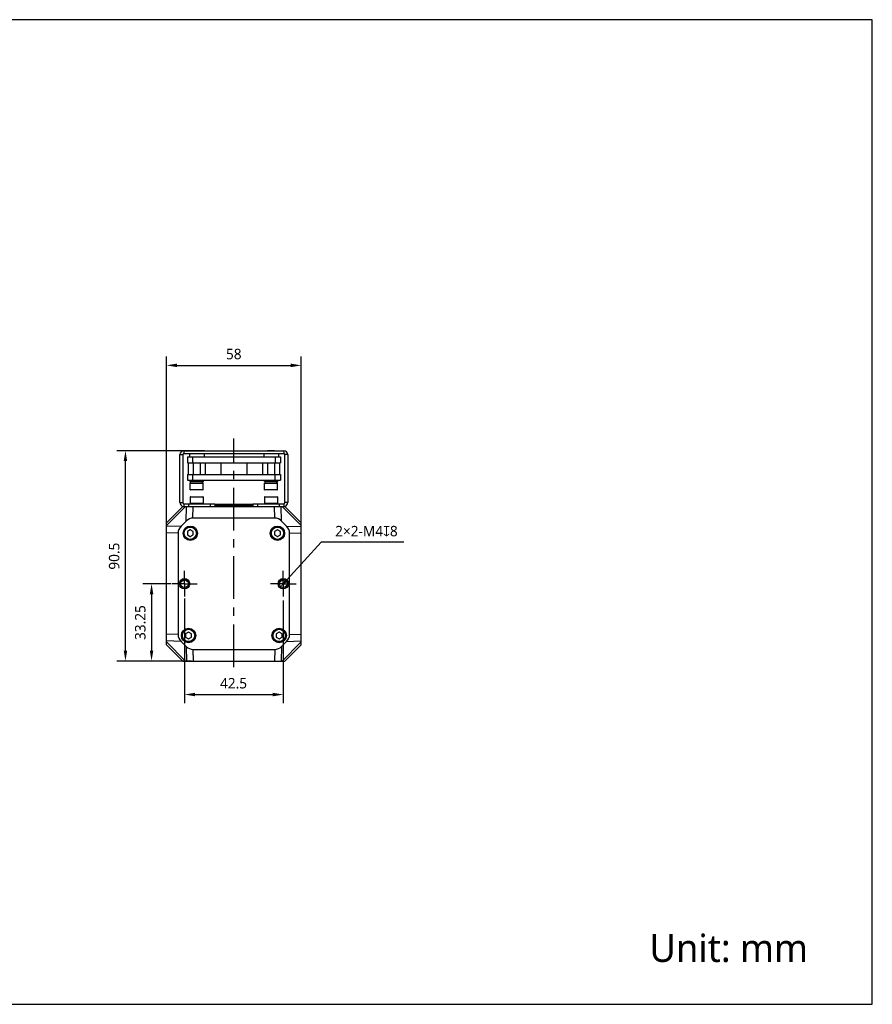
# Model space of a CAD drawing. Header units: millimetres. Extents: x -36 to 520, y 119 to 401.
# Tile 4 of 4: x 275 to 520, y 119 to 401. Entities that reach past the tile are written whole.
import ezdxf

# ---------------------------------------------------------------- set-up
doc = ezdxf.new("R2010")
doc.units = ezdxf.units.MM
doc.header["$LTSCALE"] = 32.67
doc.header["$PDMODE"] = 3
doc.header["$PDSIZE"] = 8
doc.linetypes.add('CENTER', pattern=[0.6, 0.375, -0.075, 0.075, -0.075])
doc.layers.get('0').update_dxf_attribs({"linetype": 'CONTINUOUS'})
doc.layers.get('Defpoints').update_dxf_attribs({"linetype": 'CONTINUOUS'})
for name, color, linetype in [('00_COMPONENTS', 7, 'CONTINUOUS'), ('03_ALL_AXES', 7, 'CONTINUOUS'), ('51__DRAFT_DIMS', 7, 'CONTINUOUS'), ('DRW0001FORMAT', 7, 'CONTINUOUS'), ('DRW0001TEXT', 7, 'CONTINUOUS')]:
    doc.layers.add(name, color=color, linetype=linetype)
doc.styles.get("Standard").update_dxf_attribs({"font": 'Roboto-Regular.ttf'})
doc.dimstyles.new('DIMSTYLE_2', dxfattribs={"dimtxt": 3, "dimasz": 3, "dimexe": 2.5, "dimexo": 0.5, "dimgap": 0.75, "dimtad": 1, "dimlfac": 1.5, "dimdsep": 46, "dimtxsty": 'STANDARD', "dimblk": '_FILLED', "dimblk1": '_FILLED', "dimblk2": '_FILLED', "dimcen": 0.09, "dimclrt": 3, "dimazin": 2, "dimtp": 0.3, "dimtm": 0.3, "dimtfac": 1, "dimtofl": 0, "dimtmove": 0, "dimatfit": 3, "dimldrblk": '_FILLED', "dimfxl": 1, "dimtolj": 1, "dimarcsym": 0})
doc.dimstyles.new('DIMSTYLE_3', dxfattribs={"dimtxt": 3, "dimasz": 3, "dimexe": 2.5, "dimexo": 0.5, "dimtad": 1, "dimlfac": 1.5, "dimdsep": 46, "dimtxsty": 'STANDARD', "dimblk": '_FILLED', "dimblk1": '_FILLED', "dimblk2": '_FILLED', "dimcen": 0.09, "dimclrt": 3, "dimazin": 2, "dimtp": 0.1, "dimtm": 0.1, "dimtfac": 1, "dimtofl": 0, "dimtmove": 0, "dimatfit": 1, "dimldrblk": '_FILLED', "dimfxl": 1, "dimtolj": 1, "dimarcsym": 0})

# ---------------------------------------------------------------- blocks, each defined once
blk = doc.blocks.new('_FILLED')
at = {"color": 0, "linetype": 'ByBlock'}
blk.add_solid([(0, 0), (-1, 0.167), (-1, -0.167)], dxfattribs=at)
blk = doc.blocks.new('*D2')
at = {"layer": '51__DRAFT_DIMS', "color": 0, "lineweight": -2}
for p, q in [((328.33, 277.74), (303.12, 277.74)), ((305.62, 220.41), (305.62, 274.74)), ((324.58, 217.41), (303.12, 217.41))]:
    blk.add_line(p, q, dxfattribs=at)
at = {"layer": 'Defpoints', "color": 0}
for p in [(305.62, 277.74), (328.83, 277.74), (325.08, 217.41)]:
    blk.add_point(p, dxfattribs=at)
at = {"layer": '51__DRAFT_DIMS', "color": 0, "linetype": 'ByBlock', "lineweight": -2, "xscale": 3, "yscale": 3, "zscale": 3}
for p, rotation in [((305.62, 277.74), 90), ((305.62, 217.41), 270)]:
    blk.add_blockref('_FILLED', p, dxfattribs=dict(at, rotation=rotation))
at = {"layer": '51__DRAFT_DIMS', "color": 3, "insert": (300.87, 247.49), "char_height": 3, "attachment_point": 2, "rotation": 90, "line_spacing_factor": 0.9}
blk.add_mtext('\\A1;90.5', dxfattribs=at)
blk = doc.blocks.new('*D3')
at = {"layer": '51__DRAFT_DIMS', "color": 0, "lineweight": -2}
for p, q in [((317.39, 254.56), (317.39, 304.71)), ((320.39, 302.21), (353.06, 302.21)), ((356.06, 248.31), (356.06, 304.71))]:
    blk.add_line(p, q, dxfattribs=at)
at = {"layer": 'Defpoints', "color": 0}
for p in [(356.06, 302.21), (317.39, 254.06), (356.06, 247.81)]:
    blk.add_point(p, dxfattribs=at)
at = {"layer": '51__DRAFT_DIMS', "color": 0, "linetype": 'ByBlock', "lineweight": -2, "xscale": 3, "yscale": 3, "zscale": 3, "rotation": 180}
blk.add_blockref('_FILLED', (317.39, 302.21), dxfattribs=at)
at = {"layer": '51__DRAFT_DIMS', "color": 0, "linetype": 'ByBlock', "lineweight": -2, "xscale": 3, "yscale": 3, "zscale": 3}
blk.add_blockref('_FILLED', (356.06, 302.21), dxfattribs=at)
at = {"layer": '51__DRAFT_DIMS', "color": 3, "insert": (336.7, 306.96), "char_height": 3, "attachment_point": 2, "line_spacing_factor": 0.9}
blk.add_mtext('\\A1;58', dxfattribs=at)
blk = doc.blocks.new('*D4')
at = {"layer": '51__DRAFT_DIMS', "color": 0, "lineweight": -2}
for p, q in [((318.67, 239.57), (310.61, 239.57)), ((313.11, 236.57), (313.11, 220.41)), ((324.58, 217.41), (310.61, 217.41))]:
    blk.add_line(p, q, dxfattribs=at)
at = {"layer": 'Defpoints', "color": 0}
for p in [(319.17, 239.57), (313.11, 217.41), (325.08, 217.41)]:
    blk.add_point(p, dxfattribs=at)
at = {"layer": '51__DRAFT_DIMS', "color": 0, "linetype": 'ByBlock', "lineweight": -2, "xscale": 3, "yscale": 3, "zscale": 3}
for p, rotation in [((313.11, 239.57), 90), ((313.11, 217.41), 270)]:
    blk.add_blockref('_FILLED', p, dxfattribs=dict(at, rotation=rotation))
at = {"layer": '51__DRAFT_DIMS', "color": 3, "insert": (308.36, 228.44), "char_height": 3, "attachment_point": 2, "rotation": 90, "line_spacing_factor": 0.9}
blk.add_mtext('\\A1;33.25', dxfattribs=at)
blk = doc.blocks.new('*D5')
at = {"layer": '51__DRAFT_DIMS', "color": 0, "lineweight": -2}
for p, q in [((322.56, 235.33), (322.56, 205.3)), ((350.89, 234.76), (350.89, 205.3)), ((325.56, 207.8), (347.89, 207.8))]:
    blk.add_line(p, q, dxfattribs=at)
at = {"layer": 'Defpoints', "color": 0}
for p in [(322.56, 235.83), (350.89, 235.26), (350.89, 207.8)]:
    blk.add_point(p, dxfattribs=at)
at = {"layer": '51__DRAFT_DIMS', "color": 0, "linetype": 'ByBlock', "lineweight": -2, "xscale": 3, "yscale": 3, "zscale": 3, "rotation": 180}
blk.add_blockref('_FILLED', (322.56, 207.8), dxfattribs=at)
at = {"layer": '51__DRAFT_DIMS', "color": 0, "linetype": 'ByBlock', "lineweight": -2, "xscale": 3, "yscale": 3, "zscale": 3}
blk.add_blockref('_FILLED', (350.89, 207.8), dxfattribs=at)
at = {"layer": '51__DRAFT_DIMS', "color": 3, "insert": (336.63, 212.55), "char_height": 3, "attachment_point": 2, "line_spacing_factor": 0.9}
blk.add_mtext('\\A1;42.5', dxfattribs=at)
blk = doc.blocks.new('*D6')
at = {"layer": '51__DRAFT_DIMS', "color": 0, "lineweight": -2}
for p in [(352.01, 240.81), (385.52, 251.54)]:
    blk.add_line(p, (361.77, 251.54), dxfattribs=at)
at = {"layer": 'Defpoints', "color": 0}
for p in [(351.79, 240.56), (350, 238.59)]:
    blk.add_point(p, dxfattribs=at)
at = {"layer": '51__DRAFT_DIMS', "color": 0, "linetype": 'ByBlock', "lineweight": -2, "xscale": 3, "yscale": 3, "zscale": 3, "rotation": 227.7446945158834}
blk.add_blockref('_FILLED', (350, 238.59), dxfattribs=at)
at = {"layer": '51__DRAFT_DIMS', "color": 3, "insert": (365.79, 256.17), "char_height": 3, "attachment_point": 1, "line_spacing_factor": 0.9}
blk.add_mtext('\\A1;2×2-M{\\A1;4\\fGDT|b1|i0|c0|p2;x\\fRoboto|b0|i0|c0|p2;8}', dxfattribs=at)

msp = doc.modelspace()

# ---------------------------------------------------------------- linework, layer by layer
at = {"color": 7}
for p, q in [((519.9092, 401.3584), (-36.1044, 401.3584)), ((519.9092, 118.9558), (519.9092, 401.3584)), ((-36.1044, 118.9558), (519.9092, 118.9558))]:
    msp.add_line(p, q, dxfattribs=at)
at = {"layer": '00_COMPONENTS', "color": 4}
for p, q in [((322.3932, 277.7399), (322.3932, 276.9399)), ((325.2265, 277.8075), (325.2265, 277.7399)), ((326.8932, 277.8075), (326.8932, 277.7399)), ((346.5599, 277.8075), (346.5599, 277.7399)), ((348.2265, 277.8075), (348.2265, 277.7399)), ((351.0599, 277.7399), (351.0599, 276.9399)), ((321.2599, 276.6065), (322.0599, 276.6065)), ((352.1932, 276.6065), (351.3932, 276.6065)), ((324.2265, 268.4075), (327.8932, 268.4075)), ((345.5599, 268.4075), (349.2265, 268.4075)), ((327.8932, 266.5408), (324.2265, 266.5408)), ((349.2265, 266.5408), (345.5599, 266.5408)), ((321.2599, 262.8732), (322.0599, 262.8732)), ((324.2265, 264.4732), (327.8932, 264.4732)), ((345.5599, 264.4732), (349.2265, 264.4732)), ((352.1932, 262.8732), (351.3932, 262.8732)), ((317.3932, 256.2437), (322.8893, 261.7399)), ((323.0287, 257.5232), (323.1456, 261.7399)), ((323.7265, 262.5399), (323.7265, 261.7399)), ((327.8932, 262.6065), (324.2265, 262.6065)), ((324.9839, 258.4065), (325.0764, 261.7399)), ((329.9265, 262.5399), (329.9265, 261.7399)), ((343.5265, 262.5399), (343.5265, 261.7399)), ((349.2265, 262.6065), (345.5599, 262.6065)), ((348.4691, 258.4065), (348.3767, 261.7399)), ((349.7265, 262.5399), (349.7265, 261.7399)), ((350.4244, 257.5232), (350.3075, 261.7399)), ((350.5637, 261.7399), (356.0599, 256.2437)), ((321.6099, 256.1044), (317.3932, 255.9875)), ((351.8432, 256.1044), (356.0599, 255.9875)), ((320.7265, 254.1491), (317.3932, 254.0567)), ((352.7265, 254.1491), (356.0599, 254.0567)), ((320.7265, 224.9973), (317.3932, 225.0897)), ((321.6099, 223.042), (317.3932, 223.1589)), ((351.8432, 223.042), (356.0599, 223.1589)), ((352.7265, 224.9973), (356.0599, 225.0897)), ((322.8893, 217.4065), (317.3932, 222.9027)), ((323.0287, 221.6232), (323.1456, 217.4065)), ((324.9839, 220.7399), (325.0764, 217.4065)), ((348.4691, 220.7399), (348.3767, 217.4065)), ((350.4244, 221.6232), (350.3075, 217.4065)), ((356.0599, 222.9027), (350.5637, 217.4065))]:
    msp.add_line(p, q, dxfattribs=at)
at = {"layer": '00_COMPONENTS', "color": 7}
for p, q in [((322.3932, 277.7399), (351.0599, 277.7399)), ((322.3932, 276.9399), (351.0599, 276.9399)), ((323.9601, 276.9399), (323.9601, 275.9408)), ((325.1266, 277.8075), (325.0599, 277.7408)), ((325.1265, 277.8075), (326.9932, 277.8075)), ((326.9932, 277.8075), (327.0599, 277.7408)), ((328.1596, 276.9399), (328.1596, 275.9408)), ((345.2935, 276.9399), (345.2935, 275.9408)), ((346.4599, 277.8075), (346.3932, 277.7408)), ((346.4599, 277.8075), (348.3265, 277.8075)), ((348.3265, 277.8075), (348.3932, 277.7408)), ((349.4929, 276.9399), (349.4929, 275.9408)), ((321.2599, 262.8732), (321.2599, 276.6065)), ((322.0599, 276.6065), (322.0599, 262.8732)), ((323.3932, 275.9408), (323.3932, 274.2741)), ((323.3932, 275.9408), (350.0599, 275.9408)), ((323.3932, 274.2741), (350.0599, 274.2741)), ((323.6403, 274.2741), (323.6403, 270.9408)), ((324.8333, 275.9408), (324.8333, 274.2741)), ((325.0576, 274.2741), (325.0576, 270.9408)), ((327.0621, 274.2741), (327.0621, 270.9408)), ((328.4795, 274.2741), (328.4795, 270.9408)), ((332.9765, 274.2741), (332.9765, 270.9408)), ((340.4766, 274.2741), (340.4766, 270.9408)), ((344.9736, 274.2741), (344.9736, 270.9408)), ((346.391, 274.2741), (346.391, 270.9408)), ((348.3954, 274.2741), (348.3954, 270.9408)), ((348.6198, 275.9408), (348.6198, 274.2741)), ((349.8128, 274.2741), (349.8128, 270.9408)), ((350.0599, 275.9408), (350.0599, 274.2741)), ((351.3932, 262.8732), (351.3932, 276.6065)), ((352.1932, 276.6065), (352.1932, 262.8732)), ((323.3932, 270.9408), (323.3932, 269.2741)), ((323.3932, 270.9408), (350.0599, 270.9408)), ((323.3932, 269.2741), (350.0599, 269.2741)), ((324.1432, 268.9408), (324.1432, 269.2741)), ((324.145, 268.9408), (327.9747, 268.9408)), ((324.2265, 266.5408), (324.2265, 268.4075)), ((324.2932, 268.4741), (327.8265, 268.4741)), ((324.3265, 268.4741), (324.3265, 268.9408)), ((324.8333, 270.9408), (324.8333, 269.2741)), ((327.8932, 266.5408), (327.8932, 268.4075)), ((327.9765, 268.9408), (327.9765, 269.2741)), ((345.4765, 268.9408), (345.4765, 269.2741)), ((345.4783, 268.9408), (349.3081, 268.9408)), ((345.5599, 266.5408), (345.5599, 268.4075)), ((345.6265, 268.4741), (349.1599, 268.4741)), ((345.6599, 268.4741), (345.6599, 268.9408)), ((348.6198, 269.2741), (348.6198, 270.9408)), ((349.2265, 266.5408), (349.2265, 268.4075)), ((349.3099, 268.9408), (349.3099, 269.2741)), ((350.0599, 270.9408), (350.0599, 269.2741)), ((327.8265, 266.4741), (324.2932, 266.4741)), ((349.1599, 266.4741), (345.6265, 266.4741)), ((324.2265, 264.4732), (324.2265, 262.6065)), ((324.2932, 264.5399), (327.8265, 264.5399)), ((327.8932, 264.4732), (327.8932, 262.6065)), ((345.5599, 264.4732), (345.5599, 262.6065)), ((345.6265, 264.5399), (349.1599, 264.5399)), ((349.2265, 264.4732), (349.2265, 262.6065)), ((317.3932, 257.0732), (322.0599, 261.7399)), ((322.0599, 261.7399), (351.3932, 261.7399)), ((322.3932, 262.5399), (322.3932, 261.7399)), ((322.3932, 262.5399), (331.2599, 262.5399)), ((331.2599, 262.5399), (331.2599, 261.7399)), ((342.1932, 262.2732), (331.2599, 262.2732)), ((332.7281, 261.7573), (333.0661, 261.7655)), ((333.0661, 261.7655), (333.4257, 261.7737)), ((336.2096, 261.8281), (337.255, 261.8471)), ((342.1932, 262.5399), (342.1932, 261.7399)), ((342.1932, 262.5399), (351.0599, 262.5399)), ((351.0599, 262.5399), (351.0599, 261.7399)), ((351.3932, 261.7399), (356.0599, 257.0732)), ((317.3932, 222.0732), (317.3932, 257.0732)), ((323.0287, 257.5232), (321.6099, 256.1044)), ((348.4691, 258.4065), (324.9839, 258.4065)), ((351.8432, 256.1044), (350.4244, 257.5232)), ((356.0599, 222.0732), (356.0599, 257.0732)), ((324.2265, 255.0354), (323.3932, 254.5543)), ((323.3932, 254.5543), (323.3932, 253.5921)), ((325.0599, 254.5543), (324.2265, 255.0354)), ((325.0599, 253.5921), (325.0599, 254.5543)), ((349.2265, 255.0354), (348.3932, 254.5543)), ((348.3932, 254.5543), (348.3932, 253.5921)), ((350.0599, 254.5543), (349.2265, 255.0354)), ((350.0599, 253.5921), (350.0599, 254.5543)), ((320.7265, 254.1491), (320.7265, 224.9973)), ((323.3932, 253.5921), (324.2265, 253.1109)), ((324.2265, 253.1109), (325.0599, 253.5921)), ((348.3932, 253.5921), (349.2265, 253.1109)), ((349.2265, 253.1109), (350.0599, 253.5921)), ((352.7265, 224.9973), (352.7265, 254.1491)), ((323.7265, 225.7021), (322.8932, 225.221)), ((322.8932, 225.221), (322.8932, 224.2587)), ((322.8932, 224.2587), (323.7265, 223.7776)), ((324.5599, 225.221), (323.7265, 225.7021)), ((323.7265, 223.7776), (324.5599, 224.2587)), ((324.5599, 224.2587), (324.5599, 225.221)), ((349.7265, 225.7021), (348.8932, 225.221)), ((348.8932, 225.221), (348.8932, 224.2587)), ((348.8932, 224.2587), (349.7265, 223.7776)), ((350.5599, 225.221), (349.7265, 225.7021)), ((349.7265, 223.7776), (350.5599, 224.2587)), ((350.5599, 224.2587), (350.5599, 225.221)), ((322.0599, 217.4065), (317.3932, 222.0732)), ((321.6099, 223.042), (323.0287, 221.6232)), ((324.9839, 220.7399), (348.4691, 220.7399)), ((350.4244, 221.6232), (351.8432, 223.042)), ((356.0599, 222.0732), (351.3932, 217.4065)), ((322.0599, 217.4065), (351.3932, 217.4065))]:
    msp.add_line(p, q, dxfattribs=at)
for centre, radius in [((324.2265, 254.0732), 2.0667), ((324.2265, 254.0732), 1.8333), ((349.2265, 254.0732), 2.0667), ((349.2265, 254.0732), 1.8333), ((322.5599, 239.5732), 1.5), ((322.5599, 239.5732), 1.1), ((350.8932, 239.5732), 1.5), ((350.8932, 239.5732), 1.1), ((323.7265, 224.7399), 2.0667), ((323.7265, 224.7399), 1.8333), ((349.7265, 224.7399), 2.0667), ((349.7265, 224.7399), 1.8333)]:
    msp.add_circle(centre, radius, dxfattribs=at)
at = {"layer": '00_COMPONENTS', "color": 4}
for centre in [(324.2265, 254.0732), (349.2265, 254.0732), (323.7265, 224.7399), (349.7265, 224.7399)]:
    msp.add_circle(centre, 1.7667, dxfattribs=at)
at = {"layer": '00_COMPONENTS', "color": 7}
for centre, radius, start, end in [((322.3932, 276.6065), 1.1333, 90, 180), ((322.3932, 276.6065), 0.3333, 90, 180), ((351.0599, 276.6065), 1.1333, 0, 90), ((351.0599, 276.6065), 0.3333, 0, 90), ((324.2932, 268.4075), 0.0667, 90, 180), ((327.8265, 268.4075), 0.0667, 0, 90), ((345.6265, 268.4075), 0.0667, 90, 180), ((349.1599, 268.4075), 0.0667, 0, 90), ((324.2932, 266.5408), 0.0667, 180, 270), ((327.8265, 266.5408), 0.0667, 270, 360), ((345.6265, 266.5408), 0.0667, 180, 270), ((349.1599, 266.5408), 0.0667, 270, 360), ((322.3932, 262.8732), 1.1333, 180, 255), ((322.3932, 262.8732), 0.3333, 180, 270), ((324.2932, 264.4732), 0.0667, 90, 180), ((327.8265, 264.4732), 0.0667, 0, 90), ((345.6265, 264.4732), 0.0667, 90, 180), ((349.1599, 264.4732), 0.0667, 0, 90), ((351.0599, 262.8732), 0.3333, 270, 360), ((351.0599, 262.8732), 1.1333, 285, 360), ((324.2932, 262.6065), 0.0667, 180, 270), ((327.8265, 262.6065), 0.0667, 270, 360), ((345.6265, 262.6065), 0.0667, 180, 270), ((349.1599, 262.6065), 0.0667, 270, 360), ((324.2265, 254.0732), 0.9333, 147.836628, 153.234499), ((324.2265, 254.0732), 0.9333, 87.30059, 93.234499), ((324.2265, 254.0732), 0.9333, 27.851978, 33.234499), ((349.2265, 254.0732), 0.9333, 147.836628, 153.234499), ((349.2265, 254.0732), 0.9333, 87.30059, 93.234499), ((349.2265, 254.0732), 0.9333, 27.851978, 33.234499), ((324.2265, 254.0732), 0.9333, 207.851978, 213.234499), ((324.2265, 254.0732), 0.9333, 267.30059, 273.234499), ((324.2265, 254.0732), 0.9333, 327.836628, 333.234499), ((349.2265, 254.0732), 0.9333, 207.851978, 213.234499), ((349.2265, 254.0732), 0.9333, 267.30059, 273.234499), ((349.2265, 254.0732), 0.9333, 327.836628, 333.234499), ((323.7265, 224.7399), 0.9333, 147.836628, 153.234499), ((323.7265, 224.7399), 0.9333, 207.851978, 213.234499), ((323.7265, 224.7399), 0.9333, 87.30059, 93.234499), ((323.7265, 224.7399), 0.9333, 267.30059, 273.234499), ((323.7265, 224.7399), 0.9333, 27.851978, 33.234499), ((323.7265, 224.7399), 0.9333, 327.836628, 333.234499), ((349.7265, 224.7399), 0.9333, 147.836628, 153.234499), ((349.7265, 224.7399), 0.9333, 207.851978, 213.234499), ((349.7265, 224.7399), 0.9333, 87.30059, 93.234499), ((349.7265, 224.7399), 0.9333, 267.30059, 273.234499), ((349.7265, 224.7399), 0.9333, 27.851978, 33.234499), ((349.7265, 224.7399), 0.9333, 327.836628, 333.234499)]:
    msp.add_arc(centre, radius, start, end, dxfattribs=at)
at = {"layer": '00_COMPONENTS', "color": 4}
for centre in [(322.5599, 239.5732), (350.8932, 239.5732)]:
    msp.add_arc(centre, 1.3333, 255, 195, dxfattribs=at)
at = {"layer": '00_COMPONENTS', "color": 7}
for centre, major_axis, ratio, start_param, end_param in [((326.0599, 269.1404), (0, 1.7333), 1, -1.96532531, -1.93248643), ((326.0599, 269.1404), (1.7333, 0), 1, -0.3616901, -0.11539859), ((326.0599, 268.3861), (1.7333, 0), 1, 0.05079107, 0.21929715), ((347.3932, 269.1404), (0, 1.7333), 1, 4.31785999, 4.59699039), ((347.3932, 268.3861), (0, 1.7333), 1, -1.45816796, -1.35149918), ((347.3932, 268.3861), (1.7333, 0), 1, 0.05079107, 0.11262837), ((324.9186, 253.6925), (0.1307, 4.7131), 0.70697091, 0.0196005, 0.64176769), ((348.5345, 253.6925), (-0.1307, 4.7131), 0.70697091, -0.64176769, -0.0196005), ((325.4406, 254.2145), (-4.7131, -0.1307), 0.70697091, -0.64176769, -0.0196005), ((348.0125, 254.2145), (4.7131, -0.1307), 0.70697091, 0.0196005, 0.64176769), ((325.4406, 224.9319), (-4.7131, 0.1307), 0.70697091, 0.0196005, 0.64176769), ((348.0125, 224.9319), (4.7131, 0.1307), 0.70697091, -0.64176769, -0.0196005), ((324.9186, 225.4539), (0.1307, -4.7131), 0.70697091, -0.64176769, -0.0196005), ((348.5345, 225.4539), (-0.1307, -4.7131), 0.70697091, 0.0196005, 0.64176769)]:
    msp.add_ellipse(centre, major_axis=major_axis, ratio=ratio, start_param=start_param, end_param=end_param, dxfattribs=at)
for points, knots in [([(336.7265, 261.9603), (336.1728, 261.954), (335.1058, 261.9423), (333.605, 261.9246), (332.3362, 261.907), (331.5805, 261.8938), (331.2587, 261.8861)], [0, 0, 0, 0, 0.30382335, 0.58538667, 0.82339107, 1, 1, 1, 1]), ([(333.4257, 261.7737), (333.6396, 261.7784), (334.5676, 261.7979), (335.4956, 261.815), (336.2096, 261.8281)], [0, 0, 0, 0, 0.23059645, 1, 1, 1, 1]), ([(342.1948, 262.0383), (341.8944, 262.0296), (341.1647, 262.0157), (339.913, 261.9974), (338.3906, 261.9788), (337.2976, 261.9668), (336.7265, 261.9603)], [0, 0, 0, 0, 0.16483554, 0.40036555, 0.68671661, 1, 1, 1, 1]), ([(337.255, 261.8471), (337.785, 261.8568), (338.7895, 261.8753), (340.1761, 261.9037), (341.1792, 261.9284), (341.8208, 261.9496), (342.0805, 261.9604), (342.1935, 261.9663)], [0, 0, 0, 0, 0.32191436, 0.61016447, 0.84220866, 0.93127968, 1, 1, 1, 1])]:
    msp.add_open_spline(points, degree=3, knots=knots, dxfattribs=at)
at = {"layer": '03_ALL_AXES', "color": 1, "linetype": 'CENTER'}
for p, q in [((336.7265, 215.6285), (336.7265, 281.1933)), ((322.5599, 239.5732), (322.5599, 243.2399)), ((350.8932, 239.5732), (350.8932, 243.2399)), ((322.5599, 239.5732), (318.8932, 239.5732)), ((322.5599, 239.5732), (322.5599, 235.9065)), ((322.5599, 239.5732), (326.2265, 239.5732)), ((350.8932, 239.5732), (347.2265, 239.5732)), ((350.8932, 239.5732), (354.5599, 239.5732)), ((350.8932, 239.5732), (350.8932, 235.9065))]:
    msp.add_line(p, q, dxfattribs=at)
at = {"layer": 'DRW0001FORMAT', "color": 7}
for p, q in [((519.9092, 118.9558), (519.9092, 328.3772)), ((-36.1044, 118.9558), (519.9092, 118.9558))]:
    msp.add_line(p, q, dxfattribs=at)

# ---------------------------------------------------------------- texts
at = {"layer": 'DRW0001TEXT', "color": 4, "insert": (455.9451, 139.101), "char_height": 8, "width": 61.711842, "attachment_point": 1, "line_spacing_factor": 0.9}
msp.add_mtext('Unit: mm', dxfattribs=at)

# ---------------------------------------------------------------- dimensions: what is measured, and where the dimension line sits
at = {"layer": '51__DRAFT_DIMS', "color": 4}
for base, p1, p2, picture, middle in [((356.0599, 302.2117), (317.3932, 254.0567), (356.0599, 247.8065), '*D3', (336.7002, 302.2117)), ((350.8932, 207.7998), (322.5599, 235.8276), (350.8932, 235.2556), '*D5', (336.6298, 207.7998))]:
    dim = msp.add_linear_dim(base=base, p1=p1, p2=p2, dimstyle='DIMSTYLE_2', dxfattribs=at)
    dim.commit()
    dim.dimension.update_dxf_attribs({"geometry": picture, "text_midpoint": middle, "dimtype": 160})
for base, p1, p2, angle, picture, middle in [((305.617, 277.7399), (325.0764, 217.4065), (328.8265, 277.7399), 90, '*D2', (305.617, 247.4941)), ((313.1055, 217.4065), (319.1733, 239.5732), (325.0764, 217.4065), 270, '*D4', (313.1055, 228.443))]:
    dim = msp.add_linear_dim(base=base, p1=p1, p2=p2, angle=angle, dimstyle='DIMSTYLE_2', dxfattribs=at)
    dim.commit()
    dim.dimension.update_dxf_attribs({"geometry": picture, "text_midpoint": middle, "dimtype": 160})
dim = msp.add_diameter_dim_2p(p1=(351.7898, 240.5601), p2=(349.9966, 238.5863), text='2×2-M{\\A1;<>\\fGDT|b1|i0|c0|p2;x\\fRoboto|b0|i0|c0|p2;8}', dimstyle='DIMSTYLE_3', override={"dimtih": 1, "dimtoh": 1, "dimpost": '<>', "dimtxsty": 'STANDARD'}, dxfattribs=at)
dim.commit()
dim.dimension.update_dxf_attribs({"geometry": '*D6', "text_midpoint": (375.6532, 251.5407), "dimtype": 163})

doc.saveas('drawing.dxf')
